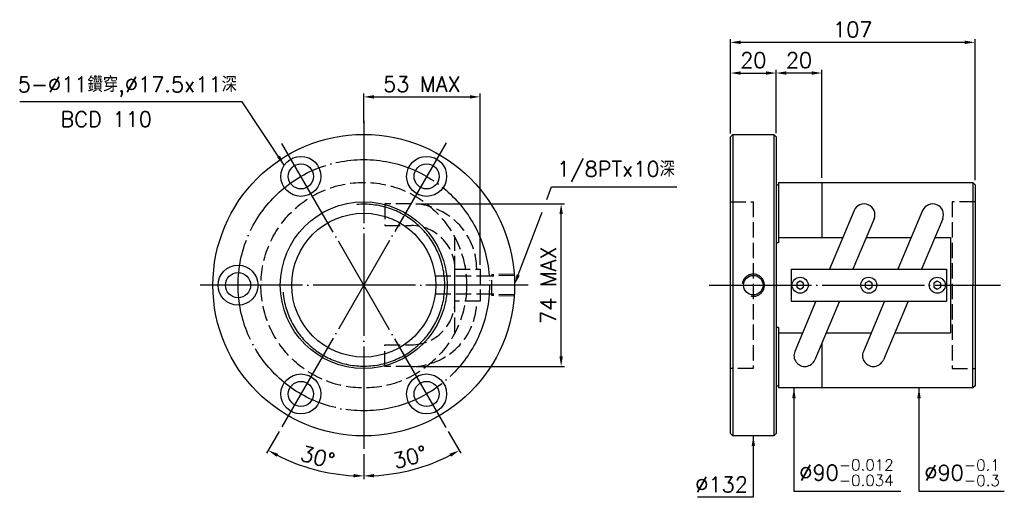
# Model space of a CAD drawing. Header units: millimetres. Extents: x -221 to 210, y 107 to 316.
import ezdxf

# ---------------------------------------------------------------- set-up
doc = ezdxf.new("R2010")
doc.units = ezdxf.units.MM
doc.header["$LTSCALE"] = 2.240506
for name, pattern in [('CENTER', [22, 20, -1, 0, -1]), ('DASHED', [4, 3, -1]), ('THIN', [200000, 200000, 0])]:
    doc.linetypes.add(name, pattern=pattern)
for name, color, linetype in [('NT', 7, 'Continuous'), ('NT-DIM', 2, 'Continuous'), ('SH', 7, 'Continuous'), ('SH-DIM', 2, 'Continuous')]:
    doc.layers.add(name, color=color, linetype=linetype)
doc.styles.get("Standard").update_dxf_attribs({"font": 'simplex.shx', "bigfont": 'chineset.shx'})
doc.dimstyles.new('ISO-25', dxfattribs={"dimscale": 2.240506, "dimtxt": 3, "dimasz": 2, "dimexe": 0.646, "dimexo": 0.862, "dimgap": 1, "dimtad": 1, "dimdec": 3, "dimdsep": 46, "dimtxsty": 'Standard', "dimcen": 1.5, "dimclrd": 256, "dimclre": 256, "dimclrt": 256, "dimazin": 2, "dimtfac": 1, "dimtdec": 3, "dimtmove": 0, "dimatfit": 3, "dimfxl": 0, "dimtolj": 1, "dimlwd": -1, "dimlwe": -1, "dimarcsym": 0})

# ---------------------------------------------------------------- blocks, each defined once
blk = doc.blocks.new('*D12')
at = {"layer": 'Defpoints', "color": 0}
for p in [(197, 306.33), (90, 264.42), (197, 244)]:
    blk.add_point(p, dxfattribs=at)
at = {"layer": 'NT-DIM'}
for p, q in [((90, 266.35), (90, 307.78)), ((94.48, 306.33), (192.52, 306.33)), ((197, 245.93), (197, 307.78))]:
    blk.add_line(p, q, dxfattribs=at)
for points in [[(94.48, 307.08), (94.48, 305.58), (90, 306.33)], [(192.52, 307.08), (192.52, 305.58), (197, 306.33)]]:
    blk.add_solid(points, dxfattribs=at)
at = {"layer": 'NT-DIM', "insert": (143.5, 311.93), "char_height": 6.722, "attachment_point": 5}
blk.add_mtext('\\A1;107', dxfattribs=at)
blk = doc.blocks.new('*D14')
at = {"layer": 'Defpoints', "color": 0}
for p in [(110, 292.89), (90, 266), (110, 264.63)]:
    blk.add_point(p, dxfattribs=at)
at = {"layer": 'NT-DIM'}
for p, q in [((90, 267.93), (90, 294.33)), ((110, 266.56), (110, 294.33)), ((94.48, 292.89), (105.52, 292.89))]:
    blk.add_line(p, q, dxfattribs=at)
for points in [[(94.48, 293.63), (94.48, 292.14), (90, 292.89)], [(105.52, 293.63), (105.52, 292.14), (110, 292.89)]]:
    blk.add_solid(points, dxfattribs=at)
at = {"layer": 'NT-DIM', "insert": (100, 298.49), "char_height": 6.722, "attachment_point": 5}
blk.add_mtext('\\A1;20', dxfattribs=at)
blk = doc.blocks.new('*D16')
at = {"layer": 'Defpoints', "color": 0}
for p in [(-19.53, 282.44), (-70.43, 269), (-19.53, 207)]:
    blk.add_point(p, dxfattribs=at)
at = {"layer": 'NT-DIM'}
for p, q in [((-70.43, 270.93), (-70.43, 283.89)), ((-65.95, 282.44), (-24.01, 282.44)), ((-19.53, 208.93), (-19.53, 283.89))]:
    blk.add_line(p, q, dxfattribs=at)
for points in [[(-65.95, 283.19), (-65.95, 281.7), (-70.43, 282.44)], [(-24.01, 283.19), (-24.01, 281.7), (-19.53, 282.44)]]:
    blk.add_solid(points, dxfattribs=at)
at = {"layer": 'NT-DIM', "insert": (-44.98, 288.04), "char_height": 6.722, "attachment_point": 5}
blk.add_mtext('\\A1;53 MAX', dxfattribs=at)
blk = doc.blocks.new('*D17')
at = {"layer": 'Defpoints', "color": 0}
for p in [(-49.61, 235.58), (15.92, 235.58), (-49.61, 164.42)]:
    blk.add_point(p, dxfattribs=at)
at = {"layer": 'NT-DIM'}
for p, q in [((-47.68, 235.58), (17.37, 235.58)), ((15.92, 168.9), (15.92, 231.1)), ((-47.68, 164.42), (17.37, 164.42))]:
    blk.add_line(p, q, dxfattribs=at)
for points in [[(15.17, 231.1), (16.67, 231.1), (15.92, 235.58)], [(15.17, 168.9), (16.67, 168.9), (15.92, 164.42)]]:
    blk.add_solid(points, dxfattribs=at)
at = {"layer": 'NT-DIM', "insert": (10.32, 200), "char_height": 6.722, "attachment_point": 5, "rotation": 90}
blk.add_mtext('\\A1;74 MAX', dxfattribs=at)
blk = doc.blocks.new('*D42')
at = {"layer": 'Defpoints', "color": 0}
for p in [(-70.43, 272), (-34.43, 262.35), (-106.43, 137.65), (-70.43, 128), (-99, 121.51)]:
    blk.add_point(p, dxfattribs=at)
at = {"layer": 'NT-DIM'}
for p, q in [((-107.4, 135.97), (-112.92, 126.41)), ((-70.43, 126.07), (-70.43, 115.02))]:
    blk.add_line(p, q, dxfattribs=at)
blk.add_arc((-70.43, 200), 83.53, 243.0741, 266.9259, dxfattribs=at)
for points in [[(-108.61, 124.87), (-107.9, 126.18), (-112.19, 127.66)], [(-74.89, 117.34), (-74.93, 115.85), (-70.43, 116.47)]]:
    blk.add_solid(points, dxfattribs=at)
at = {"layer": 'NT-DIM', "insert": (-90.6, 124.73), "char_height": 6.722, "attachment_point": 5, "rotation": 345}
blk.add_mtext('\\A1;30°', dxfattribs=at)
blk = doc.blocks.new('*D43')
at = {"layer": 'Defpoints', "color": 0}
for p in [(-70.43, 272), (-106.43, 262.35), (-34.43, 137.65), (-70.43, 128), (-55.93, 117.74)]:
    blk.add_point(p, dxfattribs=at)
at = {"layer": 'NT-DIM'}
for p, q in [((-33.46, 135.97), (-27.94, 126.41)), ((-70.43, 126.07), (-70.43, 115.02))]:
    blk.add_line(p, q, dxfattribs=at)
blk.add_arc((-70.43, 200), 83.53, 273.0741, 296.9259, dxfattribs=at)
for points in [[(-32.96, 126.18), (-32.25, 124.87), (-28.67, 127.66)], [(-65.93, 115.85), (-65.97, 117.34), (-70.43, 116.47)]]:
    blk.add_solid(points, dxfattribs=at)
at = {"layer": 'NT-DIM', "insert": (-50.26, 124.73), "char_height": 6.722, "attachment_point": 5, "rotation": 15}
blk.add_mtext('\\A1;30°', dxfattribs=at)
blk = doc.blocks.new('*D51')
at = {"layer": 'Defpoints', "color": 0}
for p in [(110, 292.89), (110, 265), (130, 245)]:
    blk.add_point(p, dxfattribs=at)
at = {"layer": 'SH-DIM'}
for p, q in [((110, 266.93), (110, 294.33)), ((130, 246.93), (130, 294.33)), ((125.52, 292.89), (114.48, 292.89))]:
    blk.add_line(p, q, dxfattribs=at)
for points in [[(114.48, 293.63), (114.48, 292.14), (110, 292.89)], [(125.52, 293.63), (125.52, 292.14), (130, 292.89)]]:
    blk.add_solid(points, dxfattribs=at)
at = {"layer": 'SH-DIM', "insert": (120, 298.49), "char_height": 6.722, "attachment_point": 5}
blk.add_mtext('\\A1;20', dxfattribs=at)

msp = doc.modelspace()

# ---------------------------------------------------------------- linework, layer by layer
at = {"layer": 'NT', "color": 3, "linetype": 'CENTER'}
for p, q in [((-70.4296, 272), (-70.4296, 128)), ((-34.4296, 262.3538), (-106.4296, 137.6462)), ((-34.4296, 137.6462), (-106.4296, 262.3538)), ((1.5704, 200), (-142.4296, 200))]:
    msp.add_line(p, q, dxfattribs=at)
at = {"layer": 'NT', "color": 7, "linetype": 'Continuous'}
for p, q in [((90, 265), (91, 266)), ((90, 135), (90, 265)), ((91, 266), (109, 266)), ((91, 266), (91, 134)), ((109, 266), (110, 265)), ((109, 266), (109, 134)), ((110, 265), (110, 135)), ((110, 244), (111, 244)), ((111, 245), (111, 218.547)), ((111, 245), (196, 245)), ((130, 245), (130, 220.8084)), ((196, 245), (196, 200)), ((196, 245), (197, 244)), ((197, 244), (197, 156)), ((144.0863, 232.6761), (133.2904, 207)), ((174.0863, 232.6761), (163.2904, 207)), ((152.8437, 228.9939), (143.596, 207)), ((182.8437, 228.9939), (173.596, 207)), ((111, 220.8084), (139.0964, 220.8084)), ((149.402, 220.8084), (169.0964, 220.8084)), ((179.402, 220.8084), (186.2206, 220.8084)), ((186.2206, 220.8084), (186.2206, 179.1916)), ((111, 218.547), (110, 218.547)), ((116.5, 207), (184.5, 207)), ((116.5, 207), (116.5, 193)), ((184.5, 207), (184.5, 193)), ((196, 155), (196, 200)), ((116.5, 193), (184.5, 193)), ((127.404, 193), (118.1563, 171.0061)), ((137.7096, 193), (126.9137, 167.3239)), ((157.404, 193), (148.1563, 171.0061)), ((167.7096, 193), (156.9137, 167.3239)), ((111, 181.453), (110, 181.453)), ((111, 181.453), (111, 155)), ((111, 179.1916), (121.598, 179.1916)), ((131.9036, 179.1916), (151.598, 179.1916)), ((161.9036, 179.1916), (186.2206, 179.1916)), ((130, 174.6642), (130, 155)), ((110, 156), (111, 156)), ((197, 156), (196, 155)), ((196, 155), (111, 155)), ((91, 134), (90, 135)), ((109, 134), (91, 134)), ((110, 135), (109, 134))]:
    msp.add_line(p, q, dxfattribs=at)
at = {"layer": 'NT', "color": 1, "linetype": 'DASHED'}
for p, q in [((90, 236.5), (100, 236.5)), ((100, 236.5), (100, 163.5)), ((197, 236.5), (187, 236.5)), ((187, 236.5), (187, 163.5)), ((-30.5296, 179.1916), (-30.5296, 220.8084)), ((100, 163.5), (90, 163.5)), ((187, 163.5), (197, 163.5))]:
    msp.add_line(p, q, dxfattribs=at)
for points in [[(-49.6134, 235.5838), (-61.1497, 235.5838), (-61.1497, 226.0838), (-49.6134, 226.0838)], [(-30.5296, 207), (-19.5296, 207), (-19.5296, 193), (-30.5296, 193), (-30.5296, 207)], [(-49.6134, 164.4162), (-61.1497, 164.4162), (-61.1497, 173.9162), (-49.6134, 173.9162)]]:
    msp.add_lwpolyline(points, dxfattribs=at)
at = {"layer": 'NT', "color": 7, "linetype": 'Continuous'}
for points in [[(120.5, 201.7321), (119, 200.866), (119, 199.134), (120.5, 198.2679), (122, 199.134), (122, 200.866)], [(150.5, 201.7321), (149, 200.866), (149, 199.134), (150.5, 198.2679), (152, 199.134), (152, 200.866)], [(180.5, 201.7321), (179, 200.866), (179, 199.134), (180.5, 198.2679), (182, 199.134), (182, 200.866)]]:
    msp.add_lwpolyline(points, close=True, dxfattribs=at)
for centre, radius in [((-70.4296, 200), 66), ((-97.9296, 247.6314), 8.75), ((-42.9296, 247.6314), 8.75), ((-97.9296, 247.6314), 5.5), ((-42.9296, 247.6314), 5.5), ((-70.4296, 200), 36.5), ((-70.4296, 200), 31.5), ((-125.4296, 200), 8.75), ((-125.4296, 200), 5.5), ((100, 200), 4.2809), ((120.5, 200), 3.5), ((150.5, 200), 3.5), ((180.5, 200), 3.5), ((-97.9296, 152.3686), 8.75), ((-42.9296, 152.3686), 8.75), ((-97.9296, 152.3686), 5.5), ((-42.9296, 152.3686), 5.5)]:
    msp.add_circle(centre, radius, dxfattribs=at)
at = {"layer": 'NT', "color": 3, "linetype": 'CENTER'}
msp.add_circle((-70.4296, 200), 55, dxfattribs=at)
at = {"layer": 'NT', "color": 1, "linetype": 'DASHED'}
msp.add_circle((-70.4296, 200), 45, dxfattribs=at)
at = {"layer": 'NT', "color": 5, "linetype": 'THIN'}
for centre, radius, start, end in [((-70.4296, 200), 35.445, 185, 95), ((100, 200), 4.8617, 256.608926, 173.612473)]:
    msp.add_arc(centre, radius, start, end, dxfattribs=at)
at = {"layer": 'NT', "color": 1, "linetype": 'DASHED'}
for centre, radius, start, end in [((-49.6134, 207), 28.5838, 0, 90), ((-49.6134, 207), 19.0838, 0, 90), ((-49.6134, 193), 28.5838, 270, 0), ((-49.6134, 193), 19.0838, 270, 0)]:
    msp.add_arc(centre, radius, start, end, dxfattribs=at)
at = {"layer": 'NT', "color": 7, "linetype": 'Continuous'}
for centre, start, end in [((148.465, 230.835), 337.195011, 157.195011), ((178.465, 230.835), 337.195011, 157.195011), ((122.535, 169.165), 157.195011, 337.195011), ((152.535, 169.165), 157.195011, 337.195011)]:
    msp.add_arc(centre, 4.75, start, end, dxfattribs=at)
at = {"layer": 'NT-DIM'}
for p, q in [((9.6451, 237.5286), (11.7248, 243.0324)), ((11.7248, 243.0324), (11.8248, 243.0324)), ((11.8248, 243.0324), (66.5572, 243.0324)), ((-2.8462, 204.4725), (7.5664, 232.0278))]:
    msp.add_line(p, q, dxfattribs=at)
msp.add_solid([(-2.1476, 204.2085), (-4.4302, 200.2808), (-3.5449, 204.7365)], dxfattribs=at)
at = {"layer": 'SH', "color": 1, "linetype": 'DASHED'}
for p, q in [((-14.4247, 203.9706), (-39.1809, 203.9706)), ((-4.6087, 204.8584), (-14.4247, 204.5516)), ((-14.4247, 195.4484), (-14.4247, 204.5516)), ((-4.5685, 204.2787), (-14.4247, 203.9706)), ((-14.4247, 196.0294), (-39.1809, 196.0294)), ((-4.5685, 195.7213), (-14.4247, 196.0294)), ((-4.6087, 195.1416), (-14.4247, 195.4484))]:
    msp.add_line(p, q, dxfattribs=at)
at = {"layer": 'SH', "color": 3, "linetype": 'CENTER'}
msp.add_line((80.7077, 200), (208.1753, 200), dxfattribs=at)

# ---------------------------------------------------------------- texts
at = {"layer": 'NT-DIM'}
for s, insert, char_height, attachment_point in [('\\A1;\\A1;5-%%C11鑽穿,%%C17.5x11深', (-125.8966, 282.4942), 6.721519, 9), ('BCD 110', (-163.1131, 269.2991), 6.72152, 9), ('\\A1;\\A1;1/8PTx10深', (14.0653, 245.2729), 6.721519, 7), ('\\A1;%%C90{\\H0.7186x;\\S-0.012^ -0.034;}', (120.1185, 112.1118), 6.721519, 7), ('\\A1;%%C90{\\H0.7186x;\\S-0.1^ -0.3;}', (174.8271, 112.0577), 6.721519, 7), ('\\A1;%%c132', (97.6595, 109.3544), 6.72152, 9)]:
    msp.add_mtext(s, dxfattribs=dict(at, insert=insert, char_height=char_height, attachment_point=attachment_point))

# ---------------------------------------------------------------- dimensions: what is measured, and where the dimension line sits
dim = msp.add_linear_dim(base=(197, 306.3291), p1=(90, 264.4209), p2=(197, 244), text='107', dimstyle='ISO-25', override={"dimtol": 1, "dimtp": 1.5, "dimtm": 1.5, "dimtfac": 0.8, "dimtdec": 8}, dxfattribs=at)
dim.commit()
dim.dimension.update_dxf_attribs({"geometry": '*D12', "text_midpoint": (143.5, 311.9304)})
dim = msp.add_linear_dim(base=(110, 292.8861), p1=(90, 266), p2=(110, 264.6296), dimstyle='ISO-25', dxfattribs=at)
dim.commit()
dim.dimension.update_dxf_attribs({"geometry": '*D14', "text_midpoint": (100, 298.4873)})
dim = msp.add_linear_dim(base=(-19.5296, 282.443), p1=(-70.4296, 269), p2=(-19.5296, 207), text='53 MAX', dimstyle='ISO-25', dxfattribs=at)
dim.commit()
dim.dimension.update_dxf_attribs({"geometry": '*D16', "text_midpoint": (-44.9796, 288.0443)})
for base, line2, picture, middle in [((-98.998, 121.5091), ((-34.4296, 262.3538), (-106.4296, 137.6462)), '*D42', (-90.5986, 124.7283)), ((-55.9251, 117.7408), ((-106.4296, 262.3538), (-34.4296, 137.6462)), '*D43', (-50.2606, 124.7283))]:
    dim = msp.add_angular_dim_2l(base=base, line1=((-70.4296, 272), (-70.4296, 128)), line2=line2, dimstyle='ISO-25', dxfattribs=at)
    dim.commit()
    dim.dimension.update_dxf_attribs({"geometry": picture, "text_midpoint": middle})
dim = msp.add_linear_dim(base=(15.9184, 235.584), p1=(-49.6136, 164.416), p2=(-49.6136, 235.584), angle=90, text='74 MAX', dimstyle='ISO-25', dxfattribs=at)
dim.commit()
dim.dimension.update_dxf_attribs({"geometry": '*D17', "text_midpoint": (10.3171, 200)})
at = {"layer": 'SH-DIM'}
dim = msp.add_linear_dim(base=(110, 292.8861), p1=(130, 245), p2=(110, 265), dimstyle='ISO-25', dxfattribs=at)
dim.commit()
dim.dimension.update_dxf_attribs({"geometry": '*D51', "text_midpoint": (120, 298.4873)})

# ---------------------------------------------------------------- leaders
at = {"layer": 'NT-DIM', "annotation_type": 0, "has_hookline": 1}
for points, hookline_direction, text_width in [([(-105.1929, 252.5107), (-123.5561, 280.2537), (-123.6561, 280.2537)], 1, 95.0615), ([(117.778, 155), (117.778, 109.8712), (117.878, 109.8712)], 0, 44.4147), ([(172.4866, 155), (172.4866, 109.8172), (172.5866, 109.8172)], 0, 34.9845), ([(100, 134), (100, 107.1139), (99.9, 107.1139)], 1, 22.085)]:
    msp.add_leader(points, dimstyle='ISO-25', dxfattribs=dict(at, hookline_direction=hookline_direction, text_width=text_width))

doc.saveas('drawing.dxf')
